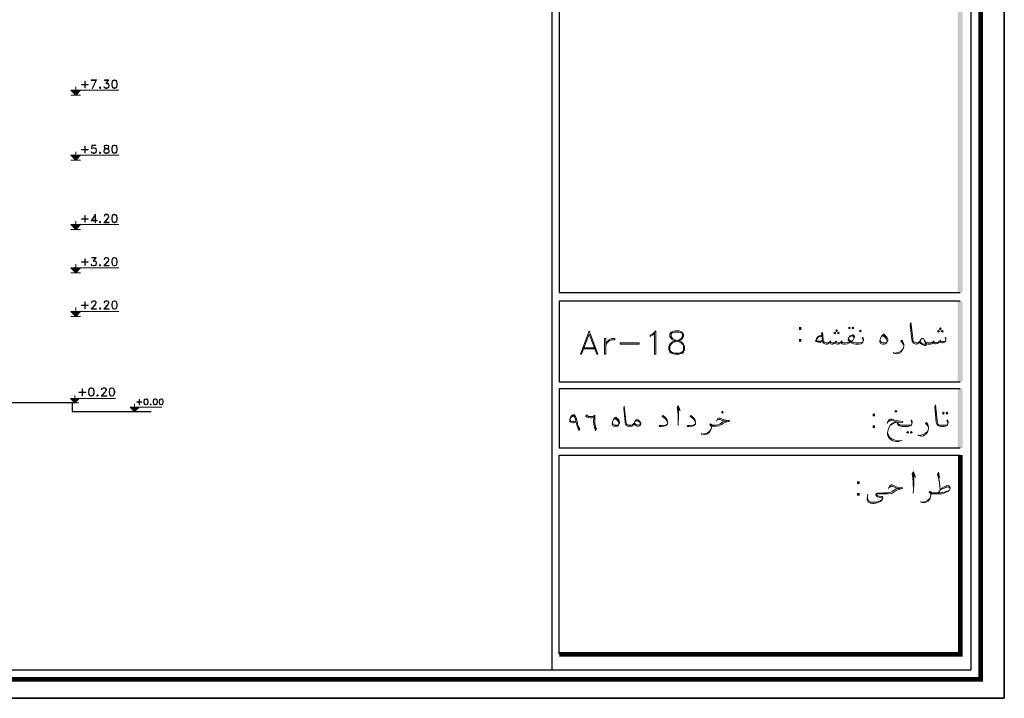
# Model space of a CAD drawing. Header units: metres. Extents: x 6 to 182, y 4 to 63.
# Tile 24 of 28: x 154 to 182, y 4 to 23. Entities that reach past the tile are written whole.
import ezdxf

# ---------------------------------------------------------------- set-up
doc = ezdxf.new("R2010")
doc.units = ezdxf.units.M
doc.header["$MEASUREMENT"] = 0
for name, color, linetype in [('PDF15_KADR', 7, 'Continuous'), ('PDF15_rahpelee', 7, 'Continuous'), ('PDF15_Text', 7, 'Continuous'), ('PDF15_textt', 7, 'Continuous')]:
    doc.layers.add(name, color=color, linetype=linetype)
doc.styles.add('PDF B Mitra', font='BMITRA.TTF')

msp = doc.modelspace()

# ---------------------------------------------------------------- linework, layer by layer
at = {"layer": 'PDF15_KADR', "lineweight": 25}
for points in [[(97.912, 3.582), (182.003, 3.582), (182.003, 63.045), (97.912, 63.045)], [(97.912, 63.045), (182.003, 63.045), (182.003, 3.582), (97.912, 3.582)], [(98.731, 4.401), (181.059, 4.401), (181.059, 62.227), (98.731, 62.227)]]:
    msp.add_lwpolyline(points, close=True, dxfattribs=at)
at = {"layer": 'PDF15_KADR', "lineweight": 0, "const_width": 0.135}
msp.add_lwpolyline([(98.452, 62.506), (98.452, 4.122), (181.328, 4.122), (181.328, 62.506)], close=True, dxfattribs=at)
at = {"layer": 'PDF15_KADR', "lineweight": 25}
for points in [[(169.068, 4.401), (169.068, 62.227)], [(180.741, 42.329), (169.27, 42.329), (169.27, 15.525), (169.27, 15.198), (180.741, 15.198)], [(180.741, 14.947), (169.27, 14.947), (169.27, 12.645), (180.741, 12.645)], [(180.741, 12.443), (175.001, 12.443), (169.27, 12.443), (169.27, 10.748), (175.001, 10.748), (180.741, 10.748)], [(169.27, 4.844), (169.27, 10.546), (170.965, 10.546), (175.001, 10.546), (180.741, 10.546)]]:
    msp.add_lwpolyline(points, dxfattribs=at)
at = {"layer": 'PDF15_KADR', "lineweight": 0, "const_width": 0.135}
msp.add_lwpolyline([(169.27, 4.844), (180.741, 4.844), (180.741, 8.879), (180.741, 10.546)], dxfattribs=at)
at = {"layer": 'PDF15_KADR', "transparency": 33554559}
for points in [[(180.673, 15.198), (180.808, 15.198), (180.673, 42.329)], [(180.808, 15.198), (180.673, 42.329), (180.808, 42.329)], [(180.673, 12.645), (180.808, 12.645), (180.673, 14.947)], [(180.808, 12.645), (180.673, 14.947), (180.808, 14.947)], [(180.673, 10.748), (180.808, 10.748), (180.673, 12.443)], [(180.808, 10.748), (180.673, 12.443), (180.808, 12.443)]]:
    msp.add_solid(points, dxfattribs=at)
at = {"layer": 'PDF15_rahpelee', "lineweight": 30}
for points in [[(155.401, 12.039), (114.738, 12.039), (112.051, 12.039)], [(155.334, 12.039), (155.334, 11.788), (157.597, 11.788)]]:
    msp.add_lwpolyline(points, dxfattribs=at)
at = {"layer": 'PDF15_textt', "lineweight": 20}
for points in [[(155.796, 21.14), (155.603, 21.14), (155.603, 21.15), (155.796, 21.15)], [(155.709, 21.053), (155.709, 21.246), (155.7, 21.246), (155.7, 21.053)], [(156.538, 21.284), (156.499, 21.265), (156.48, 21.236), (156.47, 21.179), (156.47, 21.14), (156.48, 21.082), (156.499, 21.053), (156.538, 21.034), (156.557, 21.034), (156.595, 21.053), (156.615, 21.082), (156.624, 21.14), (156.624, 21.179), (156.615, 21.236), (156.595, 21.265), (156.557, 21.284)], [(155.44, 21.082), (155.44, 20.841)], [(156.133, 21.073), (156.123, 21.063), (156.123, 21.053), (156.133, 21.034), (156.143, 21.034), (156.152, 21.053), (156.152, 21.063), (156.143, 21.073)], [(156.133, 21.063), (156.133, 21.053), (156.143, 21.053), (156.143, 21.063)], [(155.574, 20.841), (155.295, 20.841)], [(155.44, 19.223), (155.44, 18.983)], [(155.796, 19.281), (155.603, 19.281), (155.603, 19.291), (155.796, 19.291)], [(155.709, 19.195), (155.709, 19.387), (155.7, 19.387), (155.7, 19.195)], [(156.133, 19.214), (156.123, 19.204), (156.123, 19.195), (156.133, 19.175), (156.143, 19.175), (156.152, 19.195), (156.152, 19.204), (156.143, 19.214)], [(156.133, 19.204), (156.133, 19.195), (156.143, 19.195), (156.143, 19.204)], [(156.297, 19.416), (156.258, 19.406), (156.249, 19.387), (156.249, 19.368), (156.258, 19.339), (156.268, 19.329), (156.297, 19.32), (156.335, 19.31), (156.364, 19.291), (156.374, 19.281), (156.384, 19.262), (156.384, 19.223), (156.374, 19.204), (156.335, 19.195), (156.297, 19.195), (156.258, 19.204), (156.249, 19.223), (156.249, 19.262), (156.258, 19.281), (156.268, 19.291), (156.297, 19.31), (156.335, 19.32), (156.364, 19.329), (156.374, 19.339), (156.384, 19.368), (156.384, 19.387), (156.374, 19.406), (156.335, 19.416)], [(156.538, 19.416), (156.499, 19.406), (156.48, 19.377), (156.47, 19.32), (156.47, 19.281), (156.48, 19.223), (156.499, 19.195), (156.538, 19.175), (156.557, 19.175), (156.595, 19.195), (156.615, 19.223), (156.624, 19.281), (156.624, 19.32), (156.615, 19.377), (156.595, 19.406), (156.557, 19.416)], [(155.574, 18.983), (155.295, 18.983)], [(155.44, 17.239), (155.44, 16.999)], [(155.796, 17.297), (155.603, 17.297), (155.603, 17.307), (155.796, 17.307)], [(155.709, 17.21), (155.709, 17.403), (155.7, 17.403), (155.7, 17.21)], [(156.133, 17.23), (156.123, 17.22), (156.123, 17.21), (156.133, 17.191), (156.143, 17.191), (156.152, 17.21), (156.152, 17.22), (156.143, 17.23)], [(156.133, 17.22), (156.133, 17.21), (156.143, 17.21), (156.143, 17.22)], [(156.538, 17.442), (156.499, 17.422), (156.48, 17.393), (156.47, 17.336), (156.47, 17.297), (156.48, 17.239), (156.499, 17.21), (156.538, 17.191), (156.557, 17.191), (156.595, 17.21), (156.615, 17.239), (156.624, 17.297), (156.624, 17.336), (156.615, 17.393), (156.595, 17.422), (156.557, 17.442)], [(155.574, 16.999), (155.295, 16.999)], [(155.796, 16.064), (155.603, 16.064), (155.603, 16.074), (155.796, 16.074)], [(155.709, 15.968), (155.709, 16.161), (155.7, 16.161), (155.7, 15.968)], [(156.538, 16.199), (156.499, 16.19), (156.48, 16.151), (156.47, 16.093), (156.47, 16.064), (156.48, 16.007), (156.499, 15.968), (156.538, 15.958), (156.557, 15.958), (156.595, 15.968), (156.615, 16.007), (156.624, 16.064), (156.624, 16.093), (156.615, 16.151), (156.595, 16.19), (156.557, 16.199)], [(155.44, 16.007), (155.44, 15.756)], [(156.133, 15.987), (156.123, 15.978), (156.123, 15.968), (156.133, 15.958), (156.143, 15.958), (156.152, 15.968), (156.152, 15.978), (156.143, 15.987)], [(156.133, 15.978), (156.133, 15.968), (156.143, 15.968), (156.143, 15.978)], [(155.574, 15.756), (155.295, 15.756)], [(156.538, 14.957), (156.499, 14.947), (156.48, 14.909), (156.47, 14.851), (156.47, 14.822), (156.48, 14.764), (156.499, 14.726), (156.538, 14.716), (156.557, 14.716), (156.595, 14.726), (156.615, 14.764), (156.624, 14.822), (156.624, 14.851), (156.615, 14.909), (156.595, 14.947), (156.557, 14.957)], [(155.44, 14.764), (155.44, 14.514)], [(155.796, 14.822), (155.603, 14.822), (155.603, 14.832), (155.796, 14.832)], [(155.709, 14.726), (155.709, 14.928), (155.7, 14.928), (155.7, 14.726)], [(156.133, 14.755), (156.123, 14.735), (156.123, 14.726), (156.133, 14.716), (156.143, 14.716), (156.152, 14.726), (156.152, 14.735), (156.143, 14.755)], [(156.133, 14.735), (156.133, 14.726), (156.143, 14.726), (156.143, 14.735)], [(155.574, 14.514), (155.295, 14.514)], [(170.127, 14.1), (169.877, 13.435), (169.906, 13.435), (170.127, 14.003), (170.349, 13.435), (170.378, 13.435)], [(172.034, 13.435), (171.996, 13.435), (171.996, 14.032), (171.938, 13.974), (171.87, 13.936), (171.87, 13.974), (171.938, 14.003), (172.034, 14.1)], [(172.574, 14.1), (172.477, 14.061), (172.439, 14.003), (172.439, 13.936), (172.477, 13.878), (172.506, 13.84), (172.574, 13.811), (172.699, 13.782), (172.757, 13.753), (172.795, 13.714), (172.824, 13.657), (172.824, 13.56), (172.795, 13.493), (172.699, 13.464), (172.574, 13.464), (172.477, 13.493), (172.439, 13.56), (172.439, 13.657), (172.477, 13.714), (172.506, 13.753), (172.574, 13.782), (172.699, 13.811), (172.757, 13.84), (172.795, 13.878), (172.824, 13.936), (172.824, 14.003), (172.795, 14.061), (172.699, 14.1)], [(177.206, 14.08), (177.235, 14.109), (177.206, 14.128), (177.187, 14.109)], [(177.572, 14.206), (177.591, 14.186), (177.572, 14.157), (177.543, 14.186)], [(177.668, 14.206), (177.697, 14.186), (177.668, 14.157), (177.649, 14.186)], [(177.89, 14.071), (177.909, 14.1), (177.89, 14.119), (177.861, 14.1)], [(180.124, 14.061), (180.153, 14.09), (180.124, 14.109), (180.096, 14.09)], [(180.173, 14.128), (180.201, 14.157), (180.173, 14.186), (180.153, 14.157)], [(180.23, 14.061), (180.25, 14.09), (180.23, 14.109), (180.201, 14.09)], [(170.599, 13.435), (170.599, 13.878), (170.57, 13.878), (170.57, 13.435)], [(170.859, 13.878), (170.859, 13.84), (170.763, 13.84), (170.695, 13.811), (170.638, 13.753), (170.599, 13.685), (170.638, 13.782), (170.695, 13.84), (170.763, 13.878)], [(177.158, 14.013), (177.187, 14.032), (177.158, 14.061), (177.129, 14.032)], [(177.264, 14.013), (177.283, 14.032), (177.264, 14.061), (177.235, 14.032)], [(178.545, 14.003), (178.555, 14.003), (178.603, 13.955), (178.641, 13.917), (178.66, 13.878), (178.67, 13.849), (178.67, 13.82), (178.651, 13.782), (178.632, 13.753), (178.603, 13.724), (178.555, 13.714), (178.526, 13.714), (178.477, 13.724), (178.458, 13.734), (178.449, 13.753), (178.439, 13.782), (178.439, 13.791), (178.449, 13.849), (178.477, 13.926), (178.516, 13.974)], [(171.553, 13.714), (171.013, 13.714), (171.013, 13.753), (171.553, 13.753)], [(155.632, 12.241), (155.632, 12.443), (155.623, 12.443), (155.623, 12.241)], [(155.873, 12.472), (155.844, 12.462), (155.815, 12.424), (155.806, 12.366), (155.806, 12.337), (155.815, 12.279), (155.844, 12.241), (155.873, 12.231), (155.902, 12.231), (155.931, 12.241), (155.96, 12.279), (155.969, 12.337), (155.969, 12.366), (155.96, 12.424), (155.931, 12.462), (155.902, 12.472)], [(156.461, 12.472), (156.422, 12.462), (156.403, 12.424), (156.393, 12.366), (156.393, 12.337), (156.403, 12.279), (156.422, 12.241), (156.461, 12.231), (156.48, 12.231), (156.518, 12.241), (156.538, 12.279), (156.557, 12.337), (156.557, 12.366), (156.538, 12.424), (156.518, 12.462), (156.48, 12.472)], [(155.729, 12.337), (155.526, 12.337), (155.526, 12.347), (155.729, 12.347)], [(156.056, 12.27), (156.046, 12.25), (156.046, 12.241), (156.056, 12.231), (156.066, 12.231), (156.085, 12.241), (156.085, 12.25), (156.066, 12.27)], [(156.056, 12.25), (156.056, 12.241), (156.066, 12.241), (156.066, 12.25)], [(157.26, 11.99), (157.26, 12.135), (157.25, 12.135), (157.25, 11.99)], [(157.443, 12.154), (157.414, 12.144), (157.395, 12.125), (157.385, 12.077), (157.385, 12.058), (157.395, 12.01), (157.414, 11.99), (157.443, 11.981), (157.462, 11.981), (157.481, 11.99), (157.501, 12.01), (157.51, 12.058), (157.51, 12.077), (157.501, 12.125), (157.481, 12.144), (157.462, 12.154)], [(157.703, 12.154), (157.684, 12.144), (157.664, 12.125), (157.655, 12.077), (157.655, 12.058), (157.664, 12.01), (157.684, 11.99), (157.703, 11.981), (157.722, 11.981), (157.751, 11.99), (157.77, 12.01), (157.78, 12.058), (157.78, 12.077), (157.77, 12.125), (157.751, 12.144), (157.722, 12.154)], [(157.876, 12.154), (157.857, 12.144), (157.838, 12.125), (157.828, 12.077), (157.828, 12.058), (157.838, 12.01), (157.857, 11.99), (157.876, 11.981), (157.896, 11.981), (157.925, 11.99), (157.934, 12.01), (157.944, 12.058), (157.944, 12.077), (157.934, 12.125), (157.925, 12.144), (157.896, 12.154)], [(157.327, 12.058), (157.183, 12.058), (157.183, 12.067), (157.327, 12.067)], [(157.578, 12), (157.568, 11.99), (157.578, 11.981), (157.587, 11.981), (157.597, 11.99), (157.587, 12)], [(169.829, 11.249), (169.79, 11.355), (169.752, 11.48), (169.694, 11.47), (169.665, 11.47), (169.607, 11.49), (169.578, 11.518), (169.569, 11.557), (169.569, 11.576), (169.588, 11.624), (169.617, 11.663), (169.655, 11.692), (169.684, 11.692), (169.694, 11.692), (169.732, 11.653), (169.761, 11.586), (169.79, 11.461), (169.79, 11.422), (169.819, 11.364), (169.858, 11.297)], [(169.742, 11.509), (169.694, 11.509), (169.655, 11.509), (169.607, 11.518), (169.588, 11.547), (169.578, 11.557), (169.588, 11.595), (169.607, 11.624), (169.636, 11.653), (169.665, 11.663), (169.675, 11.663), (169.694, 11.644), (169.732, 11.586)], [(170.31, 11.239), (170.281, 11.345), (170.262, 11.432), (170.252, 11.518), (170.262, 11.605), (170.272, 11.644), (170.243, 11.634), (170.204, 11.615), (170.156, 11.615), (170.098, 11.624), (170.06, 11.634), (170.05, 11.644), (170.031, 11.653), (170.041, 11.692), (170.069, 11.673), (170.108, 11.653), (170.156, 11.644), (170.214, 11.644), (170.262, 11.663), (170.291, 11.682), (170.291, 11.595), (170.291, 11.528), (170.291, 11.441), (170.31, 11.374), (170.339, 11.297)], [(170.888, 11.634), (170.936, 11.595), (170.975, 11.557), (170.984, 11.518), (170.994, 11.49), (170.994, 11.461), (170.975, 11.422), (170.965, 11.403), (170.936, 11.374), (170.888, 11.374), (170.869, 11.374), (170.821, 11.374), (170.801, 11.384), (170.792, 11.403), (170.782, 11.422), (170.782, 11.432), (170.792, 11.49), (170.821, 11.557), (170.85, 11.605)], [(171.408, 11.441), (171.427, 11.49), (171.447, 11.528), (171.476, 11.557), (171.485, 11.557), (171.504, 11.557), (171.524, 11.557), (171.572, 11.509), (171.591, 11.48), (171.601, 11.451), (171.601, 11.441), (171.591, 11.412), (171.572, 11.393), (171.562, 11.384), (171.524, 11.374), (171.504, 11.374), (171.485, 11.384), (171.437, 11.412)], [(173.941, 11.74), (173.96, 11.769), (173.941, 11.788), (173.912, 11.769)], [(178.901, 11.769), (178.93, 11.798), (178.901, 11.817), (178.872, 11.798)], [(180.259, 11.769), (180.279, 11.74), (180.259, 11.711), (180.23, 11.74)], [(180.356, 11.769), (180.384, 11.74), (180.356, 11.711), (180.336, 11.74)], [(179.238, 11.22), (179.258, 11.191), (179.238, 11.172), (179.209, 11.191)], [(179.335, 11.22), (179.364, 11.191), (179.335, 11.172), (179.315, 11.191)]]:
    msp.add_lwpolyline(points, close=True, dxfattribs=at)
for points in [[(156.027, 21.265), (155.883, 21.265), (155.883, 21.284), (156.037, 21.284), (155.921, 21.034), (155.912, 21.034), (156.027, 21.284)], [(156.306, 21.188), (156.326, 21.188), (156.364, 21.179), (156.384, 21.15), (156.393, 21.121), (156.393, 21.111), (156.384, 21.073), (156.364, 21.053), (156.326, 21.034), (156.297, 21.034), (156.258, 21.053), (156.249, 21.063), (156.239, 21.082), (156.249, 21.082), (156.258, 21.063), (156.297, 21.053), (156.326, 21.053), (156.364, 21.063), (156.384, 21.092)], [(156.374, 21.265), (156.258, 21.265), (156.258, 21.284), (156.384, 21.284), (156.306, 21.179)], [(156.374, 21.284), (156.297, 21.179), (156.326, 21.179), (156.364, 21.169), (156.384, 21.13)], [(156.335, 21.179), (156.374, 21.15), (156.384, 21.121), (156.384, 21.111), (156.374, 21.073), (156.335, 21.053)], [(156.509, 21.265), (156.489, 21.236), (156.48, 21.179), (156.48, 21.14), (156.489, 21.082), (156.509, 21.053)], [(156.595, 21.256), (156.557, 21.265), (156.538, 21.265), (156.499, 21.256)], [(156.586, 21.053), (156.605, 21.082), (156.615, 21.14), (156.615, 21.179), (156.605, 21.236), (156.586, 21.265)], [(156.326, 20.986), (155.295, 20.986), (155.44, 20.841), (155.574, 20.986), (155.44, 20.841), (155.295, 20.986), (156.672, 20.986)], [(156.278, 21.053), (156.249, 21.073)], [(156.499, 21.063), (156.538, 21.053), (156.557, 21.053), (156.595, 21.063)], [(156.027, 19.233), (156.008, 19.204), (155.969, 19.195), (155.94, 19.195), (155.902, 19.204), (155.892, 19.223), (155.883, 19.223), (155.892, 19.204), (155.902, 19.195), (155.94, 19.175), (155.969, 19.175), (156.008, 19.195), (156.027, 19.214), (156.037, 19.252), (156.037, 19.272), (156.027, 19.31), (156.008, 19.329), (155.969, 19.339), (155.94, 19.339), (155.902, 19.329), (155.912, 19.406), (156.018, 19.406), (156.018, 19.416), (155.902, 19.416), (155.892, 19.32), (155.902, 19.32), (155.921, 19.329), (155.969, 19.329), (156.008, 19.32), (156.027, 19.281)], [(155.921, 19.195), (155.892, 19.214)], [(155.979, 19.329), (156.018, 19.31), (156.027, 19.272), (156.027, 19.252), (156.018, 19.214), (155.979, 19.195)], [(156.268, 19.406), (156.258, 19.387), (156.258, 19.368), (156.268, 19.339), (156.297, 19.329), (156.335, 19.32), (156.364, 19.31), (156.384, 19.281), (156.393, 19.262), (156.393, 19.223), (156.384, 19.204), (156.374, 19.195), (156.335, 19.175), (156.297, 19.175), (156.258, 19.195), (156.249, 19.204), (156.239, 19.223), (156.239, 19.262), (156.249, 19.281), (156.268, 19.31), (156.297, 19.32), (156.335, 19.329), (156.364, 19.339), (156.374, 19.368), (156.374, 19.387), (156.364, 19.406)], [(156.249, 19.214), (156.278, 19.195)], [(156.374, 19.397), (156.335, 19.406), (156.297, 19.406), (156.258, 19.397)], [(156.355, 19.195), (156.384, 19.214)], [(156.509, 19.406), (156.489, 19.377), (156.48, 19.32), (156.48, 19.281), (156.489, 19.223), (156.509, 19.195)], [(156.595, 19.397), (156.557, 19.406), (156.538, 19.406), (156.499, 19.397)], [(156.499, 19.204), (156.538, 19.195), (156.557, 19.195), (156.595, 19.204)], [(156.586, 19.195), (156.605, 19.223), (156.615, 19.281), (156.615, 19.32), (156.605, 19.377), (156.586, 19.406)], [(156.326, 19.127), (155.295, 19.127), (155.44, 18.983), (155.574, 19.127), (155.44, 18.983), (155.295, 19.127), (156.672, 19.127)], [(155.892, 17.249), (155.998, 17.403), (155.998, 17.191), (156.008, 17.191), (156.008, 17.442), (155.883, 17.249), (156.056, 17.249), (156.056, 17.268), (155.892, 17.268)], [(156.249, 17.21), (156.393, 17.21), (156.393, 17.191), (156.239, 17.191), (156.335, 17.307), (156.364, 17.345), (156.374, 17.365), (156.374, 17.393), (156.364, 17.413), (156.335, 17.422), (156.297, 17.422), (156.268, 17.413), (156.258, 17.393), (156.258, 17.384), (156.249, 17.384), (156.249, 17.393), (156.258, 17.413), (156.268, 17.422), (156.297, 17.442), (156.335, 17.442), (156.364, 17.422), (156.374, 17.413), (156.384, 17.393), (156.384, 17.365), (156.374, 17.345), (156.355, 17.307), (156.249, 17.191)], [(156.509, 17.422), (156.489, 17.393), (156.48, 17.336), (156.48, 17.297), (156.489, 17.239), (156.509, 17.21)], [(156.595, 17.413), (156.557, 17.422), (156.538, 17.422), (156.499, 17.413)], [(156.499, 17.22), (156.538, 17.21), (156.557, 17.21), (156.595, 17.22)], [(156.586, 17.21), (156.605, 17.239), (156.615, 17.297), (156.615, 17.336), (156.605, 17.393), (156.586, 17.422)], [(156.326, 17.143), (155.295, 17.143), (155.44, 16.999), (155.574, 17.143), (155.44, 16.999), (155.295, 17.143), (156.672, 17.143)], [(155.95, 16.103), (155.969, 16.103), (156.008, 16.093), (156.027, 16.074), (156.037, 16.035), (156.037, 16.026), (156.027, 15.987), (156.008, 15.968), (155.969, 15.958), (155.94, 15.958), (155.902, 15.968), (155.892, 15.978), (155.883, 16.007), (155.892, 16.007), (155.902, 15.978), (155.94, 15.968), (155.969, 15.968), (156.008, 15.978), (156.027, 16.016)], [(156.018, 16.19), (155.902, 16.19), (155.902, 16.199), (156.027, 16.199), (155.95, 16.093)], [(156.018, 16.199), (155.94, 16.093), (155.969, 16.093), (156.008, 16.084), (156.027, 16.045)], [(155.979, 16.093), (156.018, 16.074), (156.027, 16.035), (156.027, 16.026), (156.018, 15.987), (155.979, 15.968)], [(156.249, 15.968), (156.393, 15.968), (156.393, 15.958), (156.239, 15.958), (156.335, 16.074), (156.364, 16.103), (156.374, 16.132), (156.374, 16.151), (156.364, 16.17), (156.335, 16.19), (156.297, 16.19), (156.268, 16.17), (156.258, 16.151), (156.258, 16.141), (156.249, 16.141), (156.249, 16.151), (156.258, 16.17), (156.268, 16.19), (156.297, 16.199), (156.335, 16.199), (156.364, 16.19), (156.374, 16.17), (156.384, 16.151), (156.384, 16.132), (156.374, 16.103), (156.355, 16.074), (156.249, 15.958)], [(156.509, 16.19), (156.489, 16.151), (156.48, 16.093), (156.48, 16.064), (156.489, 16.007), (156.509, 15.968)], [(156.595, 16.17), (156.557, 16.19), (156.538, 16.19), (156.499, 16.17)], [(156.586, 15.968), (156.605, 16.007), (156.615, 16.064), (156.615, 16.093), (156.605, 16.151), (156.586, 16.19)], [(156.326, 15.901), (155.295, 15.901), (155.44, 15.756), (155.574, 15.901), (155.44, 15.756), (155.295, 15.901), (156.672, 15.901)], [(155.921, 15.968), (155.892, 15.987)], [(156.499, 15.978), (156.538, 15.968), (156.557, 15.968), (156.595, 15.978)], [(155.892, 14.726), (156.037, 14.726), (156.037, 14.716), (155.883, 14.716), (155.979, 14.832), (156.008, 14.87), (156.018, 14.889), (156.018, 14.909), (156.008, 14.938), (155.979, 14.947), (155.94, 14.947), (155.912, 14.938), (155.902, 14.909), (155.902, 14.899), (155.892, 14.899), (155.892, 14.909), (155.902, 14.938), (155.912, 14.947), (155.94, 14.957), (155.979, 14.957), (156.008, 14.947), (156.018, 14.938), (156.027, 14.909), (156.027, 14.889), (156.018, 14.87), (155.998, 14.832), (155.892, 14.716)], [(156.249, 14.726), (156.393, 14.726), (156.393, 14.716), (156.239, 14.716), (156.335, 14.832), (156.364, 14.87), (156.374, 14.889), (156.374, 14.909), (156.364, 14.938), (156.335, 14.947), (156.297, 14.947), (156.268, 14.938), (156.258, 14.909), (156.258, 14.899), (156.249, 14.899), (156.249, 14.909), (156.258, 14.938), (156.268, 14.947), (156.297, 14.957), (156.335, 14.957), (156.364, 14.947), (156.374, 14.938), (156.384, 14.909), (156.384, 14.889), (156.374, 14.87), (156.355, 14.832), (156.249, 14.716)], [(156.509, 14.947), (156.489, 14.909), (156.48, 14.851), (156.48, 14.822), (156.489, 14.764), (156.509, 14.726)], [(156.595, 14.938), (156.557, 14.947), (156.538, 14.947), (156.499, 14.938)], [(156.586, 14.726), (156.605, 14.764), (156.615, 14.822), (156.615, 14.851), (156.605, 14.909), (156.586, 14.947)], [(156.326, 14.658), (155.295, 14.658), (155.44, 14.514), (155.574, 14.658), (155.44, 14.514), (155.295, 14.658), (156.672, 14.658)], [(156.499, 14.735), (156.538, 14.726), (156.557, 14.726), (156.595, 14.735)], [(180.327, 13.849), (180.307, 13.888), (180.327, 13.907), (180.327, 13.868), (180.327, 13.849), (180.327, 13.811), (180.307, 13.791), (180.288, 13.772), (180.25, 13.753), (180.221, 13.753), (180.182, 13.763), (180.163, 13.782), (180.153, 13.801), (180.124, 13.753), (180.096, 13.734), (180.057, 13.724), (180.028, 13.724), (179.999, 13.734), (179.98, 13.753), (179.97, 13.782), (179.951, 13.743), (179.932, 13.724), (179.884, 13.714), (179.835, 13.714), (179.816, 13.714), (179.778, 13.724), (179.758, 13.743), (179.739, 13.791), (179.701, 13.859), (179.691, 13.878), (179.672, 13.878), (179.652, 13.878), (179.633, 13.878), (179.624, 13.859), (179.595, 13.811), (179.566, 13.772), (179.547, 13.753), (179.547, 13.743), (179.518, 13.724), (179.489, 13.714), (179.479, 13.714), (179.441, 13.724), (179.402, 13.743), (179.383, 13.772), (179.364, 13.801), (179.354, 13.849), (179.306, 14.273), (179.325, 14.34), (179.383, 13.888), (179.383, 13.83), (179.392, 13.801), (179.412, 13.782), (179.45, 13.763), (179.479, 13.753), (179.489, 13.753), (179.498, 13.753), (179.547, 13.763), (179.556, 13.772), (179.566, 13.782), (179.595, 13.811)], [(172.506, 14.061), (172.477, 14.003), (172.477, 13.936), (172.506, 13.878), (172.574, 13.84), (172.699, 13.811), (172.757, 13.782), (172.824, 13.714), (172.853, 13.657), (172.853, 13.56), (172.824, 13.493), (172.795, 13.464), (172.699, 13.435), (172.574, 13.435), (172.477, 13.464), (172.439, 13.493), (172.41, 13.56), (172.41, 13.657), (172.439, 13.714), (172.506, 13.782), (172.574, 13.811), (172.699, 13.84), (172.757, 13.878), (172.795, 13.936), (172.795, 14.003), (172.757, 14.061)], [(172.795, 14.032), (172.699, 14.061), (172.574, 14.061), (172.477, 14.032)], [(176.782, 13.955), (176.715, 13.955), (176.686, 13.946), (176.667, 13.926), (176.628, 13.868), (176.599, 13.801), (176.638, 13.782), (176.725, 13.763), (176.734, 13.763), (176.802, 13.82)], [(176.782, 13.946), (176.705, 13.926), (176.667, 13.907), (176.628, 13.849), (176.628, 13.84), (176.638, 13.82), (176.657, 13.811), (176.763, 13.801), (176.802, 13.83)], [(177.967, 13.801), (177.967, 13.82), (177.957, 13.859), (177.938, 13.878), (177.957, 13.917), (177.967, 13.888), (177.977, 13.849), (177.977, 13.83), (177.967, 13.801), (177.957, 13.772), (177.929, 13.743), (177.9, 13.724), (177.842, 13.714), (177.774, 13.714), (177.755, 13.714), (177.697, 13.724), (177.649, 13.743), (177.62, 13.763), (177.611, 13.782), (177.591, 13.763), (177.553, 13.743), (177.505, 13.724), (177.447, 13.714), (177.437, 13.714), (177.408, 13.714), (177.36, 13.724), (177.341, 13.743), (177.322, 13.772), (177.302, 13.743), (177.274, 13.724), (177.254, 13.714), (177.235, 13.714), (177.197, 13.724), (177.187, 13.743), (177.177, 13.782), (177.148, 13.743), (177.119, 13.724), (177.091, 13.714), (177.071, 13.714), (177.042, 13.724), (177.033, 13.743), (177.014, 13.782), (176.985, 13.743), (176.965, 13.724), (176.936, 13.714), (176.917, 13.714), (176.908, 13.714), (176.869, 13.724), (176.831, 13.743), (176.811, 13.772), (176.802, 13.82), (176.773, 14.032), (176.802, 14.051), (176.821, 13.83), (176.831, 13.801), (176.85, 13.772), (176.869, 13.763), (176.908, 13.753), (176.917, 13.753), (176.946, 13.753), (176.975, 13.763), (177.014, 13.782), (177.033, 13.801), (177.042, 13.772), (177.081, 13.753), (177.11, 13.753), (177.148, 13.763), (177.177, 13.782), (177.197, 13.801), (177.216, 13.763), (177.245, 13.753), (177.274, 13.753), (177.322, 13.772), (177.341, 13.801), (177.351, 13.782), (177.37, 13.763), (177.408, 13.753), (177.437, 13.753), (177.447, 13.753), (177.524, 13.763), (177.591, 13.782), (177.553, 13.811), (177.534, 13.84), (177.534, 13.859), (177.553, 13.907), (177.591, 13.955), (177.63, 13.974), (177.668, 13.984), (177.678, 13.984), (177.697, 13.965), (177.717, 13.936), (177.717, 13.917), (177.697, 13.878), (177.668, 13.82), (177.62, 13.791), (177.659, 13.772), (177.688, 13.763), (177.755, 13.753), (177.774, 13.753), (177.851, 13.753), (177.929, 13.763), (177.957, 13.772)], [(177.042, 13.811), (177.033, 13.801)], [(177.197, 13.811), (177.197, 13.801)], [(177.351, 13.811), (177.341, 13.801)], [(177.543, 13.878), (177.553, 13.849), (177.582, 13.82), (177.62, 13.791)], [(177.697, 13.878), (177.697, 13.907), (177.678, 13.946), (177.668, 13.955), (177.649, 13.955), (177.591, 13.936), (177.553, 13.907)], [(178.632, 13.763), (178.574, 13.753), (178.526, 13.753), (178.497, 13.763), (178.458, 13.791), (178.449, 13.849)], [(178.506, 13.955), (178.545, 13.946), (178.593, 13.907), (178.622, 13.868), (178.651, 13.811), (178.651, 13.791)], [(178.535, 13.984), (178.583, 13.955), (178.622, 13.897), (178.641, 13.878)], [(179.132, 13.676), (179.113, 13.714), (179.084, 13.763), (179.046, 13.801), (179.075, 13.83), (179.094, 13.801), (179.123, 13.743), (179.132, 13.695), (179.132, 13.666), (179.123, 13.618), (179.094, 13.56), (179.055, 13.493), (178.988, 13.454), (178.921, 13.445), (178.843, 13.464), (178.824, 13.483)], [(179.701, 13.859), (179.72, 13.811), (179.749, 13.734), (179.749, 13.714), (179.739, 13.714), (179.72, 13.714), (179.681, 13.714), (179.643, 13.734), (179.614, 13.763), (179.585, 13.801)], [(179.739, 13.791), (179.758, 13.772), (179.778, 13.763), (179.816, 13.753), (179.835, 13.753), (179.903, 13.753), (179.941, 13.763), (179.97, 13.782), (179.98, 13.801), (180.009, 13.772), (180.038, 13.763), (180.086, 13.763), (180.124, 13.782), (180.153, 13.801), (180.173, 13.811), (180.182, 13.801), (180.211, 13.791), (180.259, 13.791), (180.298, 13.801), (180.327, 13.811)], [(179.99, 13.811), (179.98, 13.801)], [(180.173, 13.84), (180.173, 13.811)], [(169.935, 13.589), (170.32, 13.589)], [(169.973, 13.618), (170.291, 13.618)], [(172.439, 13.531), (172.535, 13.464)], [(172.728, 13.464), (172.824, 13.531)], [(176.725, 13.782), (176.628, 13.801)], [(178.853, 13.464), (178.911, 13.474), (178.978, 13.483), (179.046, 13.522), (179.094, 13.57), (179.123, 13.618)], [(179.758, 13.743), (179.768, 13.714), (179.768, 13.695), (179.749, 13.676), (179.72, 13.676), (179.672, 13.695), (179.633, 13.714), (179.604, 13.734), (179.566, 13.772)], [(155.854, 12.462), (155.825, 12.424), (155.815, 12.366), (155.815, 12.337), (155.825, 12.279), (155.854, 12.241)], [(155.931, 12.453), (155.902, 12.462), (155.873, 12.462), (155.844, 12.453)], [(155.921, 12.241), (155.94, 12.279), (155.96, 12.337), (155.96, 12.366), (155.94, 12.424), (155.921, 12.462)], [(156.172, 12.241), (156.326, 12.241), (156.326, 12.231), (156.162, 12.231), (156.268, 12.347), (156.287, 12.385), (156.297, 12.405), (156.297, 12.424), (156.287, 12.453), (156.268, 12.462), (156.22, 12.462), (156.201, 12.453), (156.181, 12.424), (156.181, 12.414), (156.172, 12.414), (156.172, 12.424), (156.181, 12.453), (156.201, 12.462), (156.22, 12.472), (156.268, 12.472), (156.287, 12.462), (156.297, 12.453), (156.316, 12.424), (156.316, 12.405), (156.297, 12.385), (156.278, 12.347), (156.172, 12.231)], [(156.441, 12.462), (156.412, 12.424), (156.403, 12.366), (156.403, 12.337), (156.412, 12.279), (156.441, 12.241)], [(156.518, 12.453), (156.48, 12.462), (156.461, 12.462), (156.422, 12.453)], [(156.509, 12.241), (156.528, 12.279), (156.538, 12.337), (156.538, 12.366), (156.528, 12.424), (156.509, 12.462)], [(155.536, 12.164), (155.411, 12.039), (155.286, 12.164), (156.576, 12.164)], [(155.411, 12.039), (155.411, 12.25)], [(155.844, 12.25), (155.873, 12.241), (155.902, 12.241), (155.931, 12.25)], [(156.422, 12.25), (156.461, 12.241), (156.48, 12.241), (156.518, 12.25)], [(157.424, 12.144), (157.404, 12.125), (157.395, 12.077), (157.395, 12.058), (157.404, 12.01), (157.424, 11.99)], [(157.481, 12.144), (157.462, 12.144), (157.443, 12.144), (157.414, 12.144)], [(157.472, 11.99), (157.491, 12.01), (157.501, 12.058), (157.501, 12.077), (157.491, 12.125), (157.472, 12.144)], [(157.693, 12.144), (157.674, 12.125), (157.664, 12.077), (157.664, 12.058), (157.674, 12.01), (157.693, 11.99)], [(157.751, 12.144), (157.722, 12.144), (157.703, 12.144), (157.684, 12.144)], [(157.742, 11.99), (157.761, 12.01), (157.77, 12.058), (157.77, 12.077), (157.761, 12.125), (157.742, 12.144)], [(157.925, 12.144), (157.896, 12.144), (157.876, 12.144), (157.857, 12.144), (157.847, 12.125), (157.838, 12.077), (157.838, 12.058), (157.847, 12.01), (157.857, 11.99), (157.876, 11.99), (157.896, 11.99), (157.925, 11.99)], [(157.915, 11.99), (157.934, 12.01), (157.934, 12.058), (157.934, 12.077), (157.934, 12.125), (157.915, 12.144)], [(155.286, 12.039), (155.526, 12.039)], [(157.25, 11.913), (157.125, 11.788), (157, 11.913), (157.905, 11.913)], [(157.125, 11.788), (157.125, 12.01)], [(157.414, 11.99), (157.443, 11.99), (157.462, 11.99), (157.481, 11.99)], [(157.578, 11.99), (157.587, 11.99), (157.578, 11.99)], [(157.684, 11.99), (157.703, 11.99), (157.722, 11.99), (157.751, 11.99)], [(171.408, 11.441), (171.389, 11.412), (171.379, 11.393), (171.35, 11.374), (171.312, 11.374), (171.283, 11.374), (171.273, 11.374), (171.235, 11.374), (171.206, 11.393), (171.177, 11.412), (171.158, 11.451), (171.158, 11.49), (171.119, 11.884), (171.129, 11.942), (171.177, 11.528), (171.187, 11.47), (171.196, 11.451), (171.206, 11.422), (171.244, 11.412), (171.273, 11.403), (171.283, 11.403), (171.322, 11.403), (171.37, 11.412), (171.399, 11.441), (171.418, 11.461)], [(172.651, 11.884), (172.728, 11.817), (172.67, 11.961), (172.641, 11.904), (172.66, 11.798), (172.67, 11.663), (172.67, 11.47), (172.67, 11.393)], [(172.67, 11.47), (172.68, 11.605), (172.68, 11.827), (172.67, 11.923)], [(180.384, 11.441), (180.384, 11.47), (180.375, 11.499), (180.356, 11.528), (180.375, 11.557), (180.384, 11.538), (180.394, 11.49), (180.394, 11.48), (180.384, 11.441), (180.375, 11.412), (180.356, 11.393), (180.317, 11.374), (180.269, 11.364), (180.192, 11.364), (180.144, 11.374), (180.115, 11.393), (180.086, 11.412), (180.067, 11.451), (180.057, 11.49), (180.018, 11.923), (180.038, 11.981), (180.086, 11.538), (180.096, 11.48), (180.105, 11.451), (180.115, 11.422), (180.153, 11.403), (180.192, 11.403), (180.269, 11.403), (180.356, 11.403), (180.375, 11.412)], [(157, 11.788), (157.25, 11.788)], [(170.05, 11.663), (170.108, 11.644)], [(170.84, 11.595), (170.888, 11.576), (170.927, 11.547), (170.956, 11.509), (170.975, 11.461), (170.975, 11.432)], [(170.878, 11.615), (170.917, 11.586), (170.956, 11.538), (170.975, 11.509)], [(172.381, 11.48), (172.352, 11.528), (172.323, 11.576), (172.275, 11.615), (172.217, 11.644), (172.236, 11.673), (172.304, 11.634), (172.333, 11.595), (172.362, 11.547), (172.381, 11.48), (172.381, 11.461), (172.371, 11.441), (172.352, 11.412), (172.304, 11.384), (172.265, 11.374), (172.179, 11.364), (172.131, 11.364), (172.14, 11.393), (172.227, 11.393), (172.304, 11.403), (172.342, 11.412), (172.371, 11.441)], [(173.171, 11.48), (173.151, 11.528), (173.123, 11.576), (173.074, 11.615), (173.017, 11.644), (173.036, 11.673), (173.094, 11.634), (173.132, 11.595), (173.161, 11.547), (173.171, 11.48), (173.171, 11.461), (173.171, 11.441), (173.151, 11.412), (173.103, 11.384), (173.065, 11.374), (172.978, 11.364), (172.93, 11.364), (172.94, 11.393), (173.026, 11.393), (173.094, 11.403), (173.132, 11.412), (173.171, 11.441)], [(173.768, 11.518), (173.806, 11.595), (173.835, 11.605), (173.864, 11.605), (173.98, 11.557), (174.038, 11.547), (174.086, 11.538), (174.143, 11.538), (174.124, 11.509), (174.076, 11.499), (174.028, 11.49), (173.97, 11.461), (173.912, 11.422), (173.845, 11.384), (173.768, 11.374), (173.672, 11.374), (173.643, 11.374), (173.623, 11.374), (173.623, 11.335), (173.614, 11.287), (173.585, 11.23), (173.546, 11.181), (173.489, 11.143), (173.421, 11.133), (173.354, 11.143), (173.334, 11.162)], [(173.623, 11.345), (173.614, 11.374), (173.594, 11.393), (173.575, 11.412), (173.594, 11.441), (173.633, 11.412), (173.662, 11.403), (173.672, 11.403), (173.729, 11.403), (173.806, 11.412), (173.874, 11.441), (173.951, 11.499), (173.999, 11.518), (174.066, 11.518), (173.999, 11.518), (173.864, 11.567), (173.835, 11.567), (173.787, 11.547)], [(178.651, 11.451), (178.67, 11.509), (178.709, 11.557), (178.747, 11.576), (178.795, 11.576), (178.872, 11.547), (178.969, 11.528), (179.104, 11.509), (179.084, 11.48), (178.911, 11.499), (178.834, 11.528), (178.786, 11.547), (178.757, 11.547), (178.728, 11.538), (178.68, 11.499)], [(179.354, 11.441), (179.354, 11.47), (179.344, 11.499), (179.335, 11.528), (179.344, 11.557), (179.354, 11.538), (179.364, 11.49), (179.364, 11.48), (179.354, 11.441), (179.344, 11.412), (179.325, 11.393), (179.287, 11.374), (179.238, 11.364), (179.171, 11.364), (179.094, 11.364), (179.026, 11.374), (178.988, 11.393), (178.959, 11.422), (178.949, 11.47), (178.949, 11.499)], [(169.8, 11.364), (169.838, 11.278)], [(170.291, 11.374), (170.329, 11.278)], [(170.965, 11.412), (170.907, 11.403), (170.869, 11.403), (170.84, 11.412), (170.801, 11.432), (170.792, 11.49)], [(171.437, 11.499), (171.456, 11.518), (171.485, 11.528), (171.504, 11.528), (171.524, 11.518), (171.543, 11.509), (171.572, 11.49), (171.582, 11.451), (171.582, 11.441), (171.572, 11.412), (171.553, 11.403), (171.514, 11.412), (171.456, 11.432), (171.427, 11.461)], [(173.363, 11.143), (173.411, 11.152), (173.479, 11.172), (173.537, 11.201), (173.585, 11.249), (173.614, 11.287)], [(173.643, 11.384), (173.614, 11.403), (173.585, 11.422)], [(179.084, 10.969), (178.978, 10.931), (178.911, 10.931), (178.815, 10.95), (178.709, 11.018), (178.66, 11.124), (178.66, 11.191), (178.689, 11.307), (178.738, 11.393), (178.824, 11.451), (178.892, 11.48), (178.94, 11.48), (178.998, 11.49)], [(178.921, 11.499), (178.824, 11.47), (178.738, 11.403), (178.689, 11.307)], [(178.949, 11.47), (178.969, 11.441), (179.017, 11.412), (179.036, 11.403), (179.094, 11.403), (179.171, 11.403), (179.248, 11.403), (179.325, 11.403), (179.344, 11.412)], [(179.835, 11.326), (179.816, 11.364), (179.797, 11.403), (179.749, 11.451), (179.778, 11.48), (179.807, 11.441), (179.826, 11.393), (179.835, 11.335), (179.835, 11.316), (179.826, 11.258), (179.807, 11.201), (179.758, 11.143), (179.691, 11.095), (179.624, 11.085), (179.556, 11.104), (179.527, 11.124)], [(178.66, 11.191), (178.68, 11.133), (178.728, 11.047), (178.786, 11.008), (178.882, 10.969), (179.026, 10.95)], [(179.566, 11.104), (179.614, 11.114), (179.681, 11.133), (179.749, 11.172), (179.807, 11.22), (179.826, 11.258)], [(179.373, 9.987), (179.46, 9.91), (179.402, 10.064), (179.364, 10.006), (179.383, 9.9), (179.392, 9.746), (179.402, 9.544), (179.392, 9.457)], [(179.402, 9.544), (179.412, 9.689), (179.412, 9.92), (179.402, 10.035)], [(180.096, 9.987), (180.153, 9.9), (180.124, 10.054), (180.096, 9.987), (180.124, 9.881), (180.144, 9.737), (180.163, 9.544)], [(180.144, 9.737), (180.124, 9.939), (180.124, 10.045)], [(178.689, 9.592), (178.728, 9.669), (178.766, 9.689), (178.795, 9.689), (178.921, 9.64), (178.978, 9.621), (179.026, 9.611), (179.104, 9.611), (179.075, 9.583), (179.026, 9.573), (178.969, 9.563), (178.911, 9.534), (178.853, 9.496), (178.776, 9.448), (178.689, 9.438), (178.583, 9.438), (178.497, 9.438), (178.372, 9.438), (178.362, 9.438), (178.352, 9.438), (178.343, 9.419), (178.352, 9.4), (178.372, 9.38), (178.42, 9.371), (178.487, 9.361), (178.516, 9.361), (178.526, 9.342), (178.526, 9.303), (178.516, 9.284), (178.487, 9.245), (178.458, 9.217), (178.4, 9.197), (178.362, 9.178), (178.323, 9.168), (178.266, 9.159), (178.246, 9.159), (178.179, 9.168), (178.16, 9.178), (178.111, 9.197), (178.092, 9.236), (178.083, 9.284), (178.092, 9.371), (178.102, 9.428)], [(178.092, 9.371), (178.092, 9.313), (178.102, 9.284), (178.121, 9.245), (178.15, 9.217), (178.179, 9.197), (178.227, 9.197), (178.256, 9.197), (178.333, 9.197), (178.381, 9.207), (178.449, 9.236), (178.497, 9.265), (178.506, 9.274), (178.516, 9.294), (178.506, 9.313), (178.497, 9.323), (178.458, 9.332), (178.42, 9.342), (178.362, 9.351), (178.343, 9.361), (178.333, 9.38), (178.323, 9.409), (178.323, 9.419), (178.333, 9.438), (178.343, 9.448), (178.362, 9.457), (178.545, 9.467), (178.583, 9.467), (178.651, 9.467), (178.728, 9.477), (178.805, 9.515), (178.892, 9.573), (178.949, 9.592), (179.017, 9.592), (178.949, 9.592), (178.795, 9.65), (178.766, 9.65), (178.718, 9.621)], [(180.124, 9.467), (180.144, 9.515), (180.173, 9.554), (180.201, 9.592), (180.279, 9.64), (180.356, 9.669), (180.413, 9.66), (180.433, 9.64), (180.452, 9.611), (180.452, 9.592), (180.433, 9.554), (180.423, 9.534), (180.375, 9.506), (180.279, 9.457), (180.211, 9.438), (180.105, 9.438), (179.961, 9.438), (179.932, 9.438), (179.903, 9.438), (179.903, 9.4), (179.893, 9.351), (179.874, 9.284), (179.826, 9.226), (179.758, 9.188), (179.691, 9.178), (179.624, 9.197), (179.595, 9.207)], [(180.173, 9.554), (180.25, 9.592), (180.327, 9.621), (180.356, 9.631), (180.375, 9.631), (180.433, 9.621), (180.452, 9.592)], [(179.633, 9.197), (179.681, 9.197), (179.749, 9.217), (179.816, 9.255), (179.874, 9.303), (179.893, 9.351)], [(179.903, 9.409), (179.893, 9.438), (179.884, 9.457), (179.855, 9.477), (179.884, 9.515), (179.922, 9.477), (179.951, 9.467), (179.961, 9.467), (180.153, 9.467), (180.24, 9.477), (180.336, 9.506), (180.423, 9.534)], [(179.932, 9.448), (179.893, 9.467), (179.874, 9.496)]]:
    msp.add_lwpolyline(points, dxfattribs=at)
at = {"layer": 'PDF15_textt', "transparency": 33554559}
for points in [[(155.295, 20.986), (155.44, 20.986), (155.44, 20.841)], [(155.44, 20.986), (155.44, 20.841), (155.574, 20.986)], [(155.295, 19.127), (155.44, 19.127), (155.44, 18.983)], [(155.44, 19.127), (155.44, 18.983), (155.574, 19.127)], [(155.295, 17.143), (155.44, 17.143), (155.44, 16.999)], [(155.44, 17.143), (155.44, 16.999), (155.574, 17.143)], [(155.295, 15.901), (155.44, 15.901), (155.44, 15.756)], [(155.44, 15.901), (155.44, 15.756), (155.574, 15.901)], [(155.295, 14.658), (155.44, 14.658), (155.44, 14.514)], [(155.44, 14.658), (155.44, 14.514), (155.574, 14.658)], [(155.286, 12.164), (155.411, 12.164), (155.411, 12.039)], [(155.411, 12.164), (155.411, 12.039), (155.536, 12.164)], [(157, 11.913), (157.125, 11.913), (157.125, 11.788)], [(157.125, 11.913), (157.125, 11.788), (157.25, 11.913)]]:
    msp.add_solid(points, dxfattribs=at)

# ---------------------------------------------------------------- texts
at = {"layer": 'PDF15_Text', "char_height": 0.544, "attachment_point": 7, "style": 'PDF B Mitra'}
for insert in [(176.06, 13.79), (178.169, 11.315), (177.726, 9.379)]:
    msp.add_mtext(':', dxfattribs=dict(at, insert=insert))

doc.saveas('drawing.dxf')
